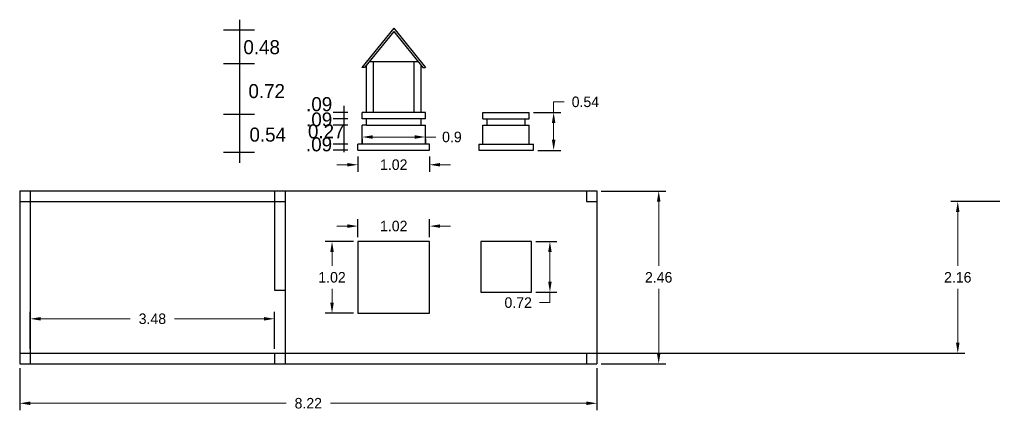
# Model space of a CAD drawing. Header units: inches. Extents: x -100 to 1476, y -184 to 112.
# Tile 20 of 36: x 159.9 to 173.92, y -11.1 to -5.53. Entities that reach past the tile are written whole.
import ezdxf

# ---------------------------------------------------------------- set-up
doc = ezdxf.new("R2010")
doc.units = ezdxf.units.IN
doc.header["$MEASUREMENT"] = 0
doc.header["$PDMODE"] = 66
doc.dimstyles.get("Standard").update_dxf_attribs({"dimtxt": 0.15, "dimasz": 0.15, "dimexe": 0.1, "dimexo": 0.0625, "dimgap": 0.09, "dimtad": 0, "dimtih": 1, "dimtoh": 1, "dimdec": 4, "dimdsep": 46, "dimtxsty": 'Standard', "dimcen": 0.09, "dimadec": 0, "dimazin": 0, "dimtfac": 1, "dimtdec": 4, "dimtofl": 0, "dimtmove": 0, "dimatfit": 3, "dimfxl": 0, "dimtolj": 1, "dimtzin": 0, "dimlwd": 15, "dimarcsym": 0})

# ---------------------------------------------------------------- blocks, each defined once
blk = doc.blocks.new('*D198')
at = {"color": 0, "linetype": 'ByBlock', "lineweight": -2, "transparency": 16777216}
for p, q in [((159.902, -10.496), (159.902, -11.097)), ((168.122, -10.496), (168.122, -11.097))]:
    blk.add_line(p, q, dxfattribs=at)
at = {"color": 0, "linetype": 'ByBlock', "lineweight": 15, "transparency": 16777216}
for p, q in [((160.052, -10.997), (163.697, -10.997)), ((167.972, -10.997), (164.327, -10.997))]:
    blk.add_line(p, q, dxfattribs=at)
at = {"color": 0, "linetype": 'ByBlock', "transparency": 16777216}
for points in [[(160.052, -10.972), (160.052, -11.022), (159.902, -10.997)], [(167.972, -10.972), (167.972, -11.022), (168.122, -10.997)]]:
    blk.add_solid(points, dxfattribs=at)
at = {"layer": 'Defpoints', "color": 0, "linetype": 'ByBlock', "transparency": 16777216}
for p in [(159.902, -10.434), (168.122, -10.434), (168.122, -10.997)]:
    blk.add_point(p, dxfattribs=at)
at = {"color": 0, "linetype": 'ByBlock', "transparency": 16777216, "insert": (164.012, -10.997), "char_height": 0.15, "attachment_point": 5}
blk.add_mtext('\\A1;8.22', dxfattribs=at)
blk = doc.blocks.new('*D199')
at = {"color": 0, "linetype": 'ByBlock', "lineweight": -2, "transparency": 16777216}
for p, q in [((168.185, -7.974), (169.102, -7.974)), ((168.185, -10.434), (169.102, -10.434))]:
    blk.add_line(p, q, dxfattribs=at)
at = {"color": 0, "linetype": 'ByBlock', "lineweight": 15, "transparency": 16777216}
for p, q in [((169.002, -8.124), (169.002, -9.039)), ((169.002, -10.284), (169.002, -9.369))]:
    blk.add_line(p, q, dxfattribs=at)
at = {"color": 0, "linetype": 'ByBlock', "transparency": 16777216}
for points in [[(168.977, -8.124), (169.027, -8.124), (169.002, -7.974)], [(168.977, -10.284), (169.027, -10.284), (169.002, -10.434)]]:
    blk.add_solid(points, dxfattribs=at)
at = {"layer": 'Defpoints', "color": 0, "linetype": 'ByBlock', "transparency": 16777216}
for p in [(168.122, -7.974), (168.122, -10.434), (169.002, -10.434)]:
    blk.add_point(p, dxfattribs=at)
at = {"color": 0, "linetype": 'ByBlock', "transparency": 16777216, "insert": (169.002, -9.204), "char_height": 0.15, "attachment_point": 5}
blk.add_mtext('\\A1;2.46', dxfattribs=at)
blk = doc.blocks.new('*D200')
at = {"color": 0, "linetype": 'ByBlock', "lineweight": -2, "transparency": 16777216}
for p, q in [((160.052, -10.221), (160.052, -9.694)), ((163.532, -10.221), (163.532, -9.694))]:
    blk.add_line(p, q, dxfattribs=at)
at = {"color": 0, "linetype": 'ByBlock', "lineweight": 15, "transparency": 16777216}
for p, q in [((160.202, -9.794), (161.477, -9.794)), ((163.382, -9.794), (162.107, -9.794))]:
    blk.add_line(p, q, dxfattribs=at)
at = {"color": 0, "linetype": 'ByBlock', "transparency": 16777216}
for points in [[(160.202, -9.769), (160.202, -9.819), (160.052, -9.794)], [(163.382, -9.769), (163.382, -9.819), (163.532, -9.794)]]:
    blk.add_solid(points, dxfattribs=at)
at = {"layer": 'Defpoints', "color": 0, "linetype": 'ByBlock', "transparency": 16777216}
for p in [(163.532, -9.794), (160.052, -10.284), (163.532, -10.284)]:
    blk.add_point(p, dxfattribs=at)
at = {"color": 0, "linetype": 'ByBlock', "transparency": 16777216, "insert": (161.792, -9.794), "char_height": 0.15, "attachment_point": 5}
blk.add_mtext('\\A1;3.48', dxfattribs=at)
blk = doc.blocks.new('*D201')
at = {"color": 0, "linetype": 'ByBlock', "lineweight": -2, "transparency": 16777216}
for p, q in [((173.861, -8.124), (173.161, -8.124)), ((163.515, -10.284), (173.361, -10.284))]:
    blk.add_line(p, q, dxfattribs=at)
at = {"color": 0, "linetype": 'ByBlock', "lineweight": 15, "transparency": 16777216}
for p, q in [((173.261, -8.274), (173.261, -9.039)), ((173.261, -10.134), (173.261, -9.369))]:
    blk.add_line(p, q, dxfattribs=at)
at = {"color": 0, "linetype": 'ByBlock', "transparency": 16777216}
for points in [[(173.236, -8.274), (173.286, -8.274), (173.261, -8.124)], [(173.236, -10.134), (173.286, -10.134), (173.261, -10.284)]]:
    blk.add_solid(points, dxfattribs=at)
at = {"layer": 'Defpoints', "color": 0, "linetype": 'ByBlock', "transparency": 16777216}
for p in [(173.924, -8.124), (163.452, -10.284), (173.261, -10.284)]:
    blk.add_point(p, dxfattribs=at)
at = {"color": 0, "linetype": 'ByBlock', "transparency": 16777216, "insert": (173.261, -9.204), "char_height": 0.15, "attachment_point": 5}
blk.add_mtext('\\A1;2.16', dxfattribs=at)
blk = doc.blocks.new('*D202')
at = {"color": 0, "linetype": 'ByBlock', "lineweight": -2, "transparency": 16777216}
for p, q in [((164.719, -8.631), (164.719, -8.374)), ((165.739, -8.631), (165.739, -8.374))]:
    blk.add_line(p, q, dxfattribs=at)
at = {"color": 0, "linetype": 'ByBlock', "lineweight": 15, "transparency": 16777216}
for p, q in [((164.569, -8.474), (164.419, -8.474)), ((165.889, -8.474), (166.039, -8.474))]:
    blk.add_line(p, q, dxfattribs=at)
at = {"color": 0, "linetype": 'ByBlock', "transparency": 16777216}
for points in [[(164.569, -8.449), (164.569, -8.499), (164.719, -8.474)], [(165.889, -8.449), (165.889, -8.499), (165.739, -8.474)]]:
    blk.add_solid(points, dxfattribs=at)
at = {"layer": 'Defpoints', "color": 0, "linetype": 'ByBlock', "transparency": 16777216}
for p in [(165.739, -8.474), (164.719, -8.694), (165.739, -8.694)]:
    blk.add_point(p, dxfattribs=at)
at = {"color": 0, "linetype": 'ByBlock', "transparency": 16777216, "insert": (165.229, -8.474), "char_height": 0.15, "attachment_point": 5}
blk.add_mtext('\\A1;1.02', dxfattribs=at)
blk = doc.blocks.new('*D203')
at = {"color": 0, "linetype": 'ByBlock', "lineweight": -2, "transparency": 16777216}
for p, q in [((164.657, -8.694), (164.25, -8.694)), ((164.657, -9.714), (164.25, -9.714))]:
    blk.add_line(p, q, dxfattribs=at)
at = {"color": 0, "linetype": 'ByBlock', "lineweight": 15, "transparency": 16777216}
for p, q in [((164.35, -8.844), (164.35, -9.039)), ((164.35, -9.564), (164.35, -9.369))]:
    blk.add_line(p, q, dxfattribs=at)
at = {"color": 0, "linetype": 'ByBlock', "transparency": 16777216}
for points in [[(164.325, -8.844), (164.375, -8.844), (164.35, -8.694)], [(164.325, -9.564), (164.375, -9.564), (164.35, -9.714)]]:
    blk.add_solid(points, dxfattribs=at)
at = {"layer": 'Defpoints', "color": 0, "linetype": 'ByBlock', "transparency": 16777216}
for p in [(164.719, -8.694), (164.35, -9.714), (164.719, -9.714)]:
    blk.add_point(p, dxfattribs=at)
at = {"color": 0, "linetype": 'ByBlock', "transparency": 16777216, "insert": (164.35, -9.204), "char_height": 0.15, "attachment_point": 5}
blk.add_mtext('\\A1;1.02', dxfattribs=at)
blk = doc.blocks.new('*D204')
at = {"color": 0, "linetype": 'ByBlock', "lineweight": -2, "transparency": 16777216}
for p, q in [((167.251, -8.694), (167.553, -8.694)), ((167.251, -9.414), (167.553, -9.414))]:
    blk.add_line(p, q, dxfattribs=at)
at = {"color": 0, "linetype": 'ByBlock', "lineweight": 15, "transparency": 16777216}
for p, q in [((167.453, -8.844), (167.453, -9.264)), ((167.453, -9.414), (167.453, -9.564)), ((167.453, -9.564), (167.303, -9.564))]:
    blk.add_line(p, q, dxfattribs=at)
at = {"color": 0, "linetype": 'ByBlock', "transparency": 16777216}
for points in [[(167.428, -8.844), (167.478, -8.844), (167.453, -8.694)], [(167.428, -9.264), (167.478, -9.264), (167.453, -9.414)]]:
    blk.add_solid(points, dxfattribs=at)
at = {"layer": 'Defpoints', "color": 0, "linetype": 'ByBlock', "transparency": 16777216}
for p in [(167.189, -8.694), (167.189, -9.414), (167.453, -9.414)]:
    blk.add_point(p, dxfattribs=at)
at = {"color": 0, "linetype": 'ByBlock', "transparency": 16777216, "insert": (167.001, -9.564), "char_height": 0.15, "attachment_point": 5}
blk.add_mtext('\\A1;0.72', dxfattribs=at)
blk = doc.blocks.new('*D205')
at = {"color": 0, "linetype": 'ByBlock', "lineweight": -2, "transparency": 16777216}
for p, q in [((164.719, -7.482), (164.719, -7.7)), ((165.739, -7.482), (165.739, -7.7))]:
    blk.add_line(p, q, dxfattribs=at)
at = {"color": 0, "linetype": 'ByBlock', "lineweight": 15, "transparency": 16777216}
for p, q in [((164.569, -7.6), (164.419, -7.6)), ((165.889, -7.6), (166.039, -7.6))]:
    blk.add_line(p, q, dxfattribs=at)
at = {"color": 0, "linetype": 'ByBlock', "transparency": 16777216}
for points in [[(164.569, -7.575), (164.569, -7.625), (164.719, -7.6)], [(165.889, -7.575), (165.889, -7.625), (165.739, -7.6)]]:
    blk.add_solid(points, dxfattribs=at)
at = {"layer": 'Defpoints', "color": 0, "linetype": 'ByBlock', "transparency": 16777216}
for p in [(164.719, -7.42), (165.739, -7.42), (165.739, -7.6)]:
    blk.add_point(p, dxfattribs=at)
at = {"color": 0, "linetype": 'ByBlock', "transparency": 16777216, "insert": (165.229, -7.6), "char_height": 0.15, "attachment_point": 5}
blk.add_mtext('\\A1;1.02', dxfattribs=at)
blk = doc.blocks.new('*D206')
at = {"color": 0, "linetype": 'ByBlock', "lineweight": -2, "transparency": 16777216}
for p, q in [((164.779, -7.232), (164.779, -7.305)), ((165.679, -7.232), (165.679, -7.305))]:
    blk.add_line(p, q, dxfattribs=at)
at = {"color": 0, "linetype": 'ByBlock', "lineweight": 15, "transparency": 16777216}
for p, q in [((164.929, -7.205), (165.529, -7.205)), ((165.679, -7.205), (165.829, -7.205))]:
    blk.add_line(p, q, dxfattribs=at)
at = {"color": 0, "linetype": 'ByBlock', "transparency": 16777216}
for points in [[(164.929, -7.18), (164.929, -7.23), (164.779, -7.205)], [(165.529, -7.18), (165.529, -7.23), (165.679, -7.205)]]:
    blk.add_solid(points, dxfattribs=at)
at = {"layer": 'Defpoints', "color": 0, "linetype": 'ByBlock', "transparency": 16777216}
for p in [(164.779, -7.17), (165.679, -7.17), (165.679, -7.205)]:
    blk.add_point(p, dxfattribs=at)
at = {"color": 0, "linetype": 'ByBlock', "transparency": 16777216, "insert": (166.057, -7.205), "char_height": 0.15, "attachment_point": 5}
blk.add_mtext('\\A1;0.9', dxfattribs=at)
blk = doc.blocks.new('*D207')
at = {"color": 0, "linetype": 'ByBlock', "lineweight": 15, "transparency": 16777216}
for p, q in [((167.506, -6.855), (167.506, -6.705)), ((167.506, -6.705), (167.656, -6.705)), ((167.506, -7.245), (167.506, -7.005))]:
    blk.add_line(p, q, dxfattribs=at)
at = {"color": 0, "linetype": 'ByBlock', "lineweight": -2, "transparency": 16777216}
for p, q in [((167.221, -6.855), (167.606, -6.855)), ((167.281, -7.395), (167.606, -7.395))]:
    blk.add_line(p, q, dxfattribs=at)
at = {"color": 0, "linetype": 'ByBlock', "transparency": 16777216}
for points in [[(167.481, -7.005), (167.531, -7.005), (167.506, -6.855)], [(167.481, -7.245), (167.531, -7.245), (167.506, -7.395)]]:
    blk.add_solid(points, dxfattribs=at)
at = {"layer": 'Defpoints', "color": 0, "linetype": 'ByBlock', "transparency": 16777216}
for p in [(167.159, -6.855), (167.506, -6.855), (167.219, -7.395)]:
    blk.add_point(p, dxfattribs=at)
at = {"color": 0, "linetype": 'ByBlock', "transparency": 16777216, "insert": (167.958, -6.705), "char_height": 0.15, "attachment_point": 5}
blk.add_mtext('\\A1;0.54', dxfattribs=at)

msp = doc.modelspace()

# ---------------------------------------------------------------- linework, layer by layer
at = {"color": 0, "linetype": 'ByBlock'}
for p, q in [((163.03033, -5.5343), (163.03033, -7.57447)), ((162.80446, -5.67975), (163.24594, -5.67975)), ((165.22928, -5.65464), (164.77516, -6.21356)), ((165.22928, -5.70221), (164.81381, -6.21356)), ((165.22928, -5.65464), (165.6834, -6.21356)), ((165.22928, -5.70221), (165.64474, -6.21356)), ((162.80446, -6.15975), (163.24594, -6.15975)), ((165.58062, -6.13464), (164.87793, -6.13464)), ((164.93928, -6.85464), (164.93928, -6.13464)), ((165.51928, -6.85464), (165.51928, -6.13464)), ((164.81381, -6.21356), (164.77516, -6.21356)), ((164.83928, -6.85464), (164.83928, -6.18221)), ((165.61928, -6.85464), (165.61928, -6.18221)), ((165.64474, -6.21356), (165.6834, -6.21356)), ((164.57363, -6.85464), (164.36797, -6.85464)), ((164.51941, -6.76121), (164.51941, -7.42152)), ((164.51941, -6.86202), (164.51941, -6.86202)), ((165.67928, -6.85464), (164.77928, -6.85464)), ((164.77928, -6.94464), (164.77928, -6.85464)), ((165.67928, -6.94464), (165.67928, -6.85464)), ((166.49887, -6.85464), (167.15887, -6.85464)), ((166.49887, -6.94464), (166.49887, -6.85464)), ((167.15887, -6.94464), (167.15887, -6.85464)), ((162.80446, -6.87975), (163.24594, -6.87975)), ((164.57363, -6.94464), (164.36797, -6.94464)), ((165.67928, -6.94464), (164.77928, -6.94464)), ((164.83928, -7.03464), (164.83928, -6.94464)), ((165.61928, -7.03464), (165.61928, -6.94464)), ((166.49887, -6.94464), (167.15887, -6.94464)), ((166.55887, -7.03464), (166.55887, -6.94464)), ((167.09887, -7.03464), (167.09887, -6.94464)), ((164.57363, -7.03464), (164.36797, -7.03464)), ((164.77928, -7.30464), (164.77928, -7.03464)), ((164.83928, -7.03464), (164.77928, -7.03464)), ((164.77928, -7.30464), (164.77928, -7.03464)), ((164.83928, -7.03464), (165.67928, -7.03464)), ((165.67928, -7.30464), (165.67928, -7.03464)), ((165.67928, -7.30464), (165.67928, -7.03464)), ((166.49887, -7.03464), (167.15887, -7.03464)), ((166.49887, -7.30464), (166.49887, -7.03464)), ((167.15887, -7.30464), (167.15887, -7.03464)), ((162.80446, -7.41975), (163.24594, -7.41975)), ((164.57363, -7.30464), (164.36797, -7.30464)), ((164.57363, -7.39464), (164.36797, -7.39464)), ((164.71928, -7.39464), (164.71928, -7.30464)), ((165.73928, -7.30464), (164.71928, -7.30464)), ((164.71928, -7.39464), (165.73928, -7.39464)), ((165.73928, -7.39464), (165.73928, -7.30464)), ((166.43887, -7.30464), (167.21887, -7.30464)), ((166.43887, -7.30464), (166.43887, -7.39464)), ((166.43887, -7.39464), (167.21887, -7.39464)), ((167.21887, -7.39464), (167.21887, -7.30464)), ((159.90216, -7.97383), (159.90216, -10.43383)), ((159.90216, -7.97383), (168.12216, -7.97383)), ((160.05216, -7.97383), (160.05216, -10.43383)), ((163.53216, -7.97383), (163.53216, -9.38383)), ((163.68216, -7.97383), (163.68216, -9.38383)), ((167.97216, -7.97383), (167.97216, -8.12383)), ((168.12216, -7.97383), (168.12216, -10.43383)), ((159.90216, -8.12383), (163.68216, -8.12383)), ((167.97216, -8.12383), (168.12216, -8.12383)), ((163.53216, -9.38383), (163.68216, -9.38383)), ((163.68216, -9.38383), (163.68216, -10.28383)), ((159.90216, -10.28383), (163.68216, -10.28383)), ((163.53216, -10.28383), (163.53216, -10.43383)), ((163.68216, -10.28383), (163.68216, -10.43383)), ((167.97216, -10.28383), (168.12216, -10.28383)), ((167.97216, -10.28383), (167.97216, -10.43383)), ((159.90216, -10.43383), (168.12216, -10.43383))]:
    msp.add_line(p, q, dxfattribs=at)
for points in [[(164.71928, -9.71383), (165.73928, -9.71383), (165.73928, -8.69383), (164.71928, -8.69383)], [(166.46887, -9.41383), (167.18887, -9.41383), (167.18887, -8.69383), (166.46887, -8.69383)]]:
    msp.add_lwpolyline(points, close=True, dxfattribs=at)

# ---------------------------------------------------------------- texts
at = {"color": 0, "linetype": 'ByBlock', "char_height": 0.2, "width": 0.9041267, "attachment_point": 1}
for s, insert in [('{\\fVani|b0|i0|c0|p34;0.48}', (163.08775, -5.82555)), ('{\\fVani|b0|i0|c0|p34;0.72}', (163.15963, -6.45094)), ('{\\fVani|b0|i0|c0|p34;.09}', (163.98091, -6.63705)), ('{\\fVani|b0|i0|c0|p34;.09}', (163.98091, -6.85474)), ('{\\fVani|b0|i0|c0|p34;.09}', (163.98091, -6.85474)), ('{\\fVani|b0|i0|c0|p34;.09}', (163.98091, -6.85474)), ('{\\fVani|b0|i0|c0|p34;0.54}', (163.17401, -7.07107)), ('{\\fVani|b0|i0|c0|p34;0.27}', (164.00725, -7.02396)), ('{\\fVani|b0|i0|c0|p34;.09}', (163.97901, -7.20901))]:
    msp.add_mtext(s, dxfattribs=dict(at, insert=insert))

# ---------------------------------------------------------------- dimensions: what is measured, and where the dimension line sits
at = {"color": 0, "linetype": 'ByBlock'}
for base, p1, p2, picture, middle in [((167.50573, -6.85464), (167.21887, -7.39464), (167.15887, -6.85464), '*D207', (167.95823, -6.70464)), ((169.00177, -10.43383), (168.12216, -7.97383), (168.12216, -10.43383), '*D199', (169.00177, -9.20383)), ((173.26076, -10.28383), (173.92373, -8.12383), (163.45216, -10.28383), '*D201', (173.26076, -9.20383)), ((164.35019, -9.71383), (164.71928, -8.69383), (164.71928, -9.71383), '*D203', (164.35019, -9.20383)), ((167.45329, -9.41383), (167.18887, -8.69383), (167.18887, -9.41383), '*D204', (167.00079, -9.56383))]:
    dim = msp.add_linear_dim(base=base, p1=p1, p2=p2, angle=90, dimstyle='Standard', dxfattribs=at)
    dim.commit()
    dim.dimension.update_dxf_attribs({"geometry": picture, "text_midpoint": middle})
for base, p1, p2, picture, middle in [((165.67928, -7.20518), (164.77928, -7.16964), (165.67928, -7.16964), '*D206', (166.05678, -7.20518)), ((165.73928, -7.59958), (164.71928, -7.41975), (165.73928, -7.41975), '*D205', (165.22928, -7.59958)), ((165.73928, -8.47382), (164.71928, -8.69383), (165.73928, -8.69383), '*D202', (165.22928, -8.47382)), ((163.53216, -9.79376), (160.05216, -10.28383), (163.53216, -10.28383), '*D200', (161.79216, -9.79376)), ((168.12216, -10.99704), (159.90216, -10.43383), (168.12216, -10.43383), '*D198', (164.01216, -10.99704))]:
    dim = msp.add_linear_dim(base=base, p1=p1, p2=p2, dimstyle='Standard', dxfattribs=at)
    dim.commit()
    dim.dimension.update_dxf_attribs({"geometry": picture, "text_midpoint": middle})

doc.saveas('drawing.dxf')
